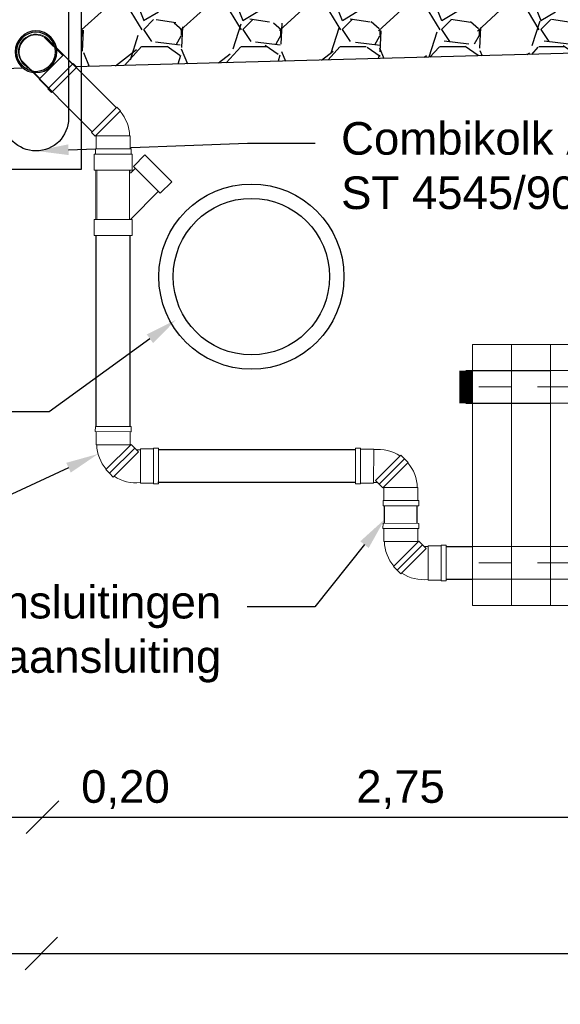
# Model space of a CAD drawing. Header units: metres. Extents: x 8 to 122, y -18 to 26.
# Tile 23 of 54: x 16.05 to 18.12, y 7.36 to 11.14. Entities that reach past the tile are written whole.
import ezdxf
from ezdxf import colors
from ezdxf.entities.mleader import LeaderData, LeaderLine
from ezdxf.math import Vec2, Vec3

# ---------------------------------------------------------------- set-up
doc = ezdxf.new("R2010")
doc.units = ezdxf.units.M
doc.set_wipeout_variables(frame=1)
doc.header["$PDMODE"] = 1
doc.linetypes.add('DASHED2', pattern=[0.375, 0.25, -0.125])
doc.layers.add('N-WA-RI-ROCKFLOW-G', color=10, linetype='Continuous', lineweight=9)
doc.layers.add('X-XX-AL-AANKLEDING-T25', color=7, linetype='Continuous', lineweight=25)
doc.layers.add('N-WE-AL-DETAIL-G', color=7, linetype='Continuous')
doc.layers.add('X-XX-AL-DETAIL-G', color=7, linetype='Continuous')
doc.styles.add('NLCS_ISO', font='arial.ttf')
doc.styles.get("Standard").update_dxf_attribs({"font": 'arial.ttf'})
doc.dimstyles.new('NLCS_1-50', dxfattribs={"dimscale": 0.05, "dimtxt": 2.5, "dimasz": 2.5, "dimexe": 1.25, "dimexo": 0.625, "dimtad": 1, "dimtxsty": 'Standard', "dimblk": 'OBLIQUE', "dimcen": 0, "dimse1": 1, "dimse2": 1, "dimadec": 0, "dimazin": 0, "dimtfac": 1, "dimtmove": 0, "dimatfit": 3, "dimfxl": 1, "dimarcsym": 0})

# ---------------------------------------------------------------- blocks, each defined once
blk = doc.blocks.new('Rockflow_dwp_doorsnede')
at = {"color": 0}
for points in [[(0.15, -0.8999999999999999, -0.9999999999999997), (0.15, -0.7749999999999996), (0.15, -0.2250000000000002, -0.9999999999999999), (0.15, -0.1000000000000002), (0.15, -1.110223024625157e-16), (0, 0), (0, -1), (0.15, -1)], [(0.15, -0.8999999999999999, 0.9999999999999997), (0.15, -0.7749999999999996), (0.15, -0.2250000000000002, 0.9999999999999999), (0.15, -0.1000000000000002), (0.15, -1.110223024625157e-16), (0.3, 0), (0.3, -1), (0.15, -1)]]:
    blk.add_lwpolyline(points, format="xyb", close=True, dxfattribs=at)
blk = doc.blocks.new('hulpstuk 2x45 gr')
blk.add_wipeout([(-0.1578248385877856, 0.13589002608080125), (-0.020824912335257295, 0.13603213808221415), (-0.020804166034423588, 0.11603214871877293), (-0.023804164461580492, 0.11602903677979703), (-0.023752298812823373, 0.06602906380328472), (-0.02675229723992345, 0.06602595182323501), (-0.027347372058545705, 0.051881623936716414), (-0.006112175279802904, 0.03069043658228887), (-0.008836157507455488, 0.02796079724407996), (-0.007540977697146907, 0.027006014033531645), (0.04245888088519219, 0.027124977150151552), (0.042451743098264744, 0.030124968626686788), (0.062451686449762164, 0.03017255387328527), (0.06277764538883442, -0.1068270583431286), (0.04277770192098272, -0.10687464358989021), (0.04277056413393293, -0.1038746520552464), (-0.007229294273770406, -0.10399361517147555), (-0.007338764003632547, -0.10146390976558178), (-0.02320287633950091, -0.1006235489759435), (-0.04276063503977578, -0.0962664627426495), (-0.06866145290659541, -0.08715618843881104), (-0.09006927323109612, -0.07514119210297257), (-0.10163510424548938, -0.06503087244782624), (-0.10288526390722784, -0.06628362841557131), (-0.13119885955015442, -0.038028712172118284), (-0.12818590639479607, -0.035009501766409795), (-0.13186808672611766, -0.029220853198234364), (-0.14000670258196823, -0.014102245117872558), (-0.14639455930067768, 0.0028068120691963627), (-0.15167941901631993, 0.022474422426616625), (-0.15337714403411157, 0.04388968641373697), (-0.15316421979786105, 0.058989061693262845), (-0.15251662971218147, 0.06584718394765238), (-0.15475217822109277, 0.06584486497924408), (-0.15480409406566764, 0.11589314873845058), (-0.15780409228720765, 0.11589003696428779)])
at = {"color": 0, "lineweight": 9, "flags": 128}
for points in [[(-0.02080416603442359, 0.116032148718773), (-0.1578040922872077, 0.1158900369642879), (-0.1578248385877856, 0.1358900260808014), (-0.0208249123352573, 0.1360321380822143), (-0.02080416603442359, 0.116032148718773), (-0.0208249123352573, 0.1360321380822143)], [(-0.02380416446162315, 0.1160290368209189), (-0.02375229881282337, 0.06602906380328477), (-0.1547522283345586, 0.06589317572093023), (-0.1548040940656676, 0.1158931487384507)], [(-0.0202689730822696, 0.0448178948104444), (-0.1170420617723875, -0.05215617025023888), (-0.1311988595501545, -0.03802871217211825), (-0.03442577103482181, 0.0589453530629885), (-0.0202689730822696, 0.0448178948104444), (-0.03442577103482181, 0.0589453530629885)], [(-0.006112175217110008, 0.03069043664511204), (-0.1028852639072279, -0.06628362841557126), (-0.1170420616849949, -0.05215617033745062), (-0.02026897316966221, 0.04481789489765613), (-0.006112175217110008, 0.03069043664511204), (-0.02026897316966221, 0.04481789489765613)], [(-0.02675229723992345, 0.06602595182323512), (-0.02673699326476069, 0.05127251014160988)], [(-0.008836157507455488, 0.02796079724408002), (-0.0075409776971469, 0.02700601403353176)], [(0.04277056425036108, -0.1038746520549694), (-0.007229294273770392, -0.1039936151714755), (-0.0075409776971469, 0.02700601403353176), (0.04245888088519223, 0.02712497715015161)], [(0.04277770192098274, -0.1068746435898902), (0.04245174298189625, 0.03012496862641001), (0.06245168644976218, 0.03017255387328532), (0.06277764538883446, -0.1068270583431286), (0.04277770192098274, -0.1068746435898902), (0.06277764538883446, -0.1068270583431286)]]:
    blk.add_lwpolyline(points, dxfattribs=at)
at = {"color": 0, "lineweight": 9}
for start, end in [(173.3180949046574, 213.8077491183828), (229.1711299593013, 268.5790506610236)]:
    blk.add_arc((-0.00362124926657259, 0.04840366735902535), 0.149913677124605, start, end, dxfattribs=at)
blk = doc.blocks.new('hulpstuk 90 gr-v')
blk.add_wipeout([(-0.06247512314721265, 0.07000025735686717), (-0.06261141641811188, 0.12728391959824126), (-0.06640163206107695, 0.1387961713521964), (-0.06786128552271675, 0.15447442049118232), (-0.06530689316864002, 0.17161111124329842), (-0.05873845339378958, 0.18765397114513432), (-0.04979807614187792, 0.19895689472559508), (-0.03720856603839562, 0.20971290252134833), (-0.022247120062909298, 0.21645819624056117), (-0.007103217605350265, 0.21973969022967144), (0.005303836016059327, 0.22010430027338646), (0.02136002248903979, 0.21736972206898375), (0.03358461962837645, 0.21117134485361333), (0.045991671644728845, 0.20205608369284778), (0.05547941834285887, 0.19130007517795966), (0.06387242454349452, 0.17471030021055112), (0.06569699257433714, 0.16523042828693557), (0.06770401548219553, 0.15319828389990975), (0.06624436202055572, 0.1402546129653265), (0.0644197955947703, 0.13259779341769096), (0.062387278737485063, 0.1278323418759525), (0.06252487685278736, 0.07000025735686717), (0.06533326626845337, 0.0701556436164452), (0.06533326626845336, 0.02015550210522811), (0.06845222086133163, 0.02016292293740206), (0.06849980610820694, 0.00016297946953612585), (-0.06849980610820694, -0.00016297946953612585), (-0.06854739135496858, 0.019836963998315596), (-0.0655473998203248, 0.019844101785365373), (-0.06566636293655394, 0.06984396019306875)])
at = {"lineweight": 9}
for points in [[(-0.06270965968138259, 0.168575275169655), (-0.06247512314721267, 0.07000025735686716)], [(0.06229061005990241, 0.168461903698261), (0.06252487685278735, 0.07000025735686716)]]:
    blk.add_lwpolyline(points, dxfattribs=at)
at = {"color": 0, "lineweight": 9, "flags": 128}
for points in [[(-0.06554739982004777, 0.01984410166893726), (-0.06566636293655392, 0.06984396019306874), (0.06533326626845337, 0.07015564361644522), (0.06545222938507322, 0.02015578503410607)], [(-0.06854739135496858, 0.0198369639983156), (0.06845222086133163, 0.02016292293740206), (0.06849980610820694, 0.0001629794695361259), (-0.06849980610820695, -0.0001629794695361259), (-0.06854739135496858, 0.0198369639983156), (-0.06849980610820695, -0.0001629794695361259)]]:
    blk.add_lwpolyline(points, dxfattribs=at)
at = {"lineweight": 9}
for radius, start, end in [(0.0674733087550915, 338.1152868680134, 202.3874716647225), (0.06440221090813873, 346.365010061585, 194.2842083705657)]:
    blk.add_arc((-0.0002236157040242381, 0.1529823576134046), radius, start, end, dxfattribs=at)
blk = doc.blocks.new('Combikolk_dwp')
at = {"color": 0}
blk.add_lwpolyline([(-0.2844364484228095, -0.9000000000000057), (-0.2844364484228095, -0.04999999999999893), (-0.1344364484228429, -0.04999999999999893), (0.01556355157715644, 0), (0.06556355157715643, 0), (0.06556355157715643, -0.9000000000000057)], close=True, dxfattribs=at)
blk.add_lwpolyline([(-0.2344364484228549, -0.09689361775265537), (-0.2344364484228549, -0.7049999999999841, 0.9999999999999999), (0.01556355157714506, -0.7049999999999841), (0.01556355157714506, -0.02393887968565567), (0.008949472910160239, -0.02393887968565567), (-0.09943644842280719, -0.06252735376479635), (-0.09943644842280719, -0.09689361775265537)], format="xyb", close=True, dxfattribs=at)
for radius in [0.08, 0.075]:
    blk.add_circle((-0.1094364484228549, -0.4499999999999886), radius, dxfattribs=at)
blk = doc.blocks.new('_Oblique')
at = {"color": 0, "linetype": 'ByBlock', "lineweight": -2}
blk.add_line((-0.5, -0.5), (0.5, 0.5), dxfattribs=at)
blk = doc.blocks.new('*D61')
at = {"layer": 'Defpoints', "color": 0, "transparency": 16777216}
for p in [(13.62920910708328, 11.50831065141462), (16.13004397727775, 11.40359397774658), (16.13004397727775, 7.557925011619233)]:
    blk.add_point(p, dxfattribs=at)
at = {"layer": 'N-WE-AL-DETAIL-G', "color": 0, "lineweight": -2, "transparency": 16777216}
blk.add_line((13.62920910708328, 7.557925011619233), (16.13004397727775, 7.557925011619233), dxfattribs=at)
at = {"layer": 'N-WE-AL-DETAIL-G', "color": 0, "lineweight": -2, "transparency": 16777216, "xscale": 0.125, "yscale": 0.125, "zscale": 0.125, "rotation": 180}
blk.add_blockref('_Oblique', (13.62920910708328, 7.557925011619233), dxfattribs=at)
at = {"layer": 'N-WE-AL-DETAIL-G', "color": 0, "lineweight": -2, "transparency": 16777216, "xscale": 0.125, "yscale": 0.125, "zscale": 0.125}
blk.add_blockref('_Oblique', (16.13004397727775, 7.557925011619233), dxfattribs=at)
at = {"layer": 'N-WE-AL-DETAIL-G', "color": 0, "transparency": 16777216, "insert": (14.87962654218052, 7.653806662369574), "char_height": 0.125, "attachment_point": 5}
blk.add_mtext('Parkeerstrook / boom', dxfattribs=at)
blk = doc.blocks.new('*D78')
at = {"layer": 'Defpoints', "color": 0, "transparency": 16777216}
for p in [(16.13004397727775, 11.39766483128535), (21.63366276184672, 11.39814325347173), (21.63366276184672, 7.557446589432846)]:
    blk.add_point(p, dxfattribs=at)
at = {"layer": 'N-WE-AL-DETAIL-G', "color": 0, "lineweight": -2, "transparency": 16777216}
blk.add_line((16.13004397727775, 7.557446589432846), (21.63366276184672, 7.557446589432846), dxfattribs=at)
at = {"layer": 'N-WE-AL-DETAIL-G', "color": 0, "lineweight": -2, "transparency": 16777216, "xscale": 0.125, "yscale": 0.125, "zscale": 0.125, "rotation": 180}
blk.add_blockref('_Oblique', (16.13004397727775, 7.557446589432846), dxfattribs=at)
at = {"layer": 'N-WE-AL-DETAIL-G', "color": 0, "lineweight": -2, "transparency": 16777216, "xscale": 0.125, "yscale": 0.125, "zscale": 0.125}
blk.add_blockref('_Oblique', (21.63366276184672, 7.557446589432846), dxfattribs=at)
at = {"layer": 'N-WE-AL-DETAIL-G', "color": 0, "transparency": 16777216, "insert": (18.88185336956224, 7.669571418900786), "char_height": 0.125, "attachment_point": 5}
blk.add_mtext('Rijbaan', dxfattribs=at)
blk = doc.blocks.new('*D68')
at = {"layer": 'Defpoints', "color": 0, "transparency": 16777216}
for p in [(15.93004397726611, 11.47026064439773), (16.13448042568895, 11.40359397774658), (16.13448042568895, 8.079914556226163)]:
    blk.add_point(p, dxfattribs=at)
at = {"layer": 'N-WE-AL-DETAIL-G', "color": 0, "lineweight": -2, "transparency": 16777216}
for p, q in [((15.93004397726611, 8.079914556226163), (16.13448042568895, 8.079914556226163)), ((16.13448042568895, 8.079914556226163), (16.64624713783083, 8.079914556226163))]:
    blk.add_line(p, q, dxfattribs=at)
at = {"layer": 'N-WE-AL-DETAIL-G', "color": 0, "lineweight": -2, "transparency": 16777216, "xscale": 0.125, "yscale": 0.125, "zscale": 0.125, "rotation": 180}
blk.add_blockref('_Oblique', (15.93004397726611, 8.079914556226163), dxfattribs=at)
at = {"layer": 'N-WE-AL-DETAIL-G', "color": 0, "lineweight": -2, "transparency": 16777216, "xscale": 0.125, "yscale": 0.125, "zscale": 0.125}
blk.add_blockref('_Oblique', (16.13448042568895, 8.079914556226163), dxfattribs=at)
at = {"layer": 'N-WE-AL-DETAIL-G', "color": 0, "transparency": 16777216, "insert": (16.45286378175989, 8.186283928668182), "char_height": 0.125, "attachment_point": 5}
blk.add_mtext('0,20', dxfattribs=at)
blk = doc.blocks.new('*D69')
at = {"layer": 'Defpoints', "color": 0, "transparency": 16777216}
for p in [(18.88185336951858, 11.49943498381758), (16.13448042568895, 11.41433149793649), (18.88185336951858, 8.079914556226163)]:
    blk.add_point(p, dxfattribs=at)
at = {"layer": 'N-WE-AL-DETAIL-G', "color": 0, "lineweight": -2, "transparency": 16777216}
blk.add_line((16.13448042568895, 8.079914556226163), (18.88185336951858, 8.079914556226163), dxfattribs=at)
at = {"layer": 'N-WE-AL-DETAIL-G', "color": 0, "lineweight": -2, "transparency": 16777216, "xscale": 0.125, "yscale": 0.125, "zscale": 0.125, "rotation": 180}
blk.add_blockref('_Oblique', (16.13448042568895, 8.079914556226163), dxfattribs=at)
at = {"layer": 'N-WE-AL-DETAIL-G', "color": 0, "lineweight": -2, "transparency": 16777216, "xscale": 0.125, "yscale": 0.125, "zscale": 0.125}
blk.add_blockref('_Oblique', (18.88185336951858, 8.079914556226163), dxfattribs=at)
at = {"layer": 'N-WE-AL-DETAIL-G', "color": 0, "transparency": 16777216, "insert": (17.50816689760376, 8.186283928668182), "char_height": 0.125, "attachment_point": 5}
blk.add_mtext('2,75', dxfattribs=at)
blk = doc.blocks.new('Rockflow_dwp_doorsnede_half')
at = {"color": 0}
for points in [[(0.15, -1.110223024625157e-16), (0, 0), (0, -1), (0.15, -1)], [(0.3, -2.220446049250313e-16), (0.15, -1.110223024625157e-16), (0.15, -1), (0.3, -1)]]:
    blk.add_lwpolyline(points, close=True, dxfattribs=at)
blk = doc.blocks.new('hulpstuk 1x45 gr')
blk.add_wipeout([(0.06245168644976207, 0.03017255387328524), (0.06277764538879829, -0.1068270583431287), (0.042777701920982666, -0.1068746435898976), (0.042770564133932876, -0.10387465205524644), (-0.007229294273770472, -0.1039936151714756), (-0.007338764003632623, -0.1014639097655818), (-0.03472763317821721, -0.0980987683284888), (-0.06546474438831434, -0.08886552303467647), (-0.09466633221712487, -0.07136123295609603), (-0.10132312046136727, -0.06471824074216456), (-0.1028852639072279, -0.06628362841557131), (-0.1170420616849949, -0.05215617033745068), (-0.020268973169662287, 0.04481789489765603), (-0.006112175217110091, 0.03069043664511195), (-0.008836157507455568, 0.02796079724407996), (-0.007540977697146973, 0.027006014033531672), (0.04245888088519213, 0.027124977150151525), (0.042451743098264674, 0.030124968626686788)])
at = {"color": 0, "lineweight": 9, "flags": 128}
for points in [[(-0.006112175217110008, 0.03069043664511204), (-0.1028852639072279, -0.06628362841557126), (-0.1170420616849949, -0.05215617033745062), (-0.02026897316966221, 0.04481789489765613), (-0.006112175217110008, 0.03069043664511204), (-0.02026897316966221, 0.04481789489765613)], [(-0.008836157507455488, 0.02796079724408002), (-0.0075409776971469, 0.02700601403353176)], [(0.04277056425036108, -0.1038746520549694), (-0.007229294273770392, -0.1039936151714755), (-0.0075409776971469, 0.02700601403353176), (0.04245888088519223, 0.02712497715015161)], [(0.04277770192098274, -0.1068746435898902), (0.04245174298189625, 0.03012496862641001), (0.06245168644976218, 0.03017255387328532), (0.06277764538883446, -0.1068270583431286), (0.04277770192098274, -0.1068746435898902), (0.06277764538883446, -0.1068270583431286)]]:
    blk.add_lwpolyline(points, dxfattribs=at)
at = {"color": 0, "lineweight": 9}
blk.add_arc((-0.00362124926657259, 0.04840366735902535), 0.149913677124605, 229.1711299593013, 268.5790506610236, dxfattribs=at)
blk = doc.blocks.new('PVC125_Tstuk-45')
blk.add_wipeout([(0, -0.07250000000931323), (2.7755575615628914e-17, 0.07250000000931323), (0.06200000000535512, 0.07250000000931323), (0.06200000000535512, 0.06607748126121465), (0.07317860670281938, 0.06607748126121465), (0.05403647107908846, 0.08521961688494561), (0.04696540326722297, 0.07814854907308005), (0.0031247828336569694, 0.12198916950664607), (0.10565526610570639, 0.2245196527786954), (0.14949588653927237, 0.1806790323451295), (0.14242481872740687, 0.173607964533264), (0.24995530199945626, 0.0660774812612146), (0.25, 0.07250000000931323), (0.3120000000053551, 0.07250000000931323), (0.3120000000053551, -0.07250000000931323), (0.25, -0.07250000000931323), (0.25, -0.0660774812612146), (0.06200000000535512, -0.0660774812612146), (0.06200000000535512, -0.07250000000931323)])
at = {"color": 0, "lineweight": 9}
for points in [[(0.3120000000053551, 0.0660774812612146), (0, 0.0660774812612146), (0, 0.057555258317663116), (0.3120000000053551, 0.057555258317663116)], [(0.3120000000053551, -0.0660774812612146), (0, -0.0660774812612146), (0, -0.057555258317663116), (0.3120000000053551, -0.057555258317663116)]]:
    blk.add_wipeout(points, dxfattribs=at)
for points in [[(0.003124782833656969, 0.1219891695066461), (0.1056552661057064, 0.2245196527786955), (0.1494958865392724, 0.1806790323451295), (0.04696540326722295, 0.0781485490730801)], [(0.0620000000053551, 0.07250000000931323), (0.0620000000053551, -0.07250000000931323), (0, -0.07250000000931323), (0, 0.07250000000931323)], [(0.25, 0.07250000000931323), (0.3120000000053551, 0.07250000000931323), (0.3120000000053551, -0.07250000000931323), (0.25, -0.07250000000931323)]]:
    blk.add_lwpolyline(points, close=True, dxfattribs=at)
for points in [[(0.1424248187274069, 0.173607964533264), (0.2499553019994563, 0.06607748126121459)], [(0.05403647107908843, 0.08521961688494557), (0.0731786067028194, 0.06607748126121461)], [(0.0620000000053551, 0.0625), (0.25, 0.0625)], [(0.0620000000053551, -0.0625), (0.25, -0.0625)]]:
    blk.add_lwpolyline(points, dxfattribs=at)

msp = doc.modelspace()

# ---------------------------------------------------------------- linework, layer by layer
at = {"layer": 'N-WA-RI-ROCKFLOW-G'}
msp.add_lwpolyline([(17.78366918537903, 9.892321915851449), (21.08366918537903, 9.892321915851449), (21.08366918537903, 8.892321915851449), (17.78366918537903, 8.892321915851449)], close=True, dxfattribs=at)
for points in [[(21.08366918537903, 9.79232191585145), (17.78366918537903, 9.79232191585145)], [(21.08366918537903, 9.66732191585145), (17.78366918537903, 9.66732191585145)], [(21.08366918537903, 9.117321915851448), (17.78366918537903, 9.117321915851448)], [(21.08366918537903, 8.992321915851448), (17.78366918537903, 8.992321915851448)]]:
    msp.add_lwpolyline(points, dxfattribs=at)
at = {"layer": 'N-WA-RI-ROCKFLOW-G', "linetype": 'DASHED2', "ltscale": 0.5}
for points in [[(21.08366918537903, 9.72982191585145), (17.78366918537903, 9.72982191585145)], [(21.08366918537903, 9.054821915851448), (17.78366918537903, 9.054821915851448)]]:
    msp.add_lwpolyline(points, dxfattribs=at)
at = {"layer": 'N-WE-AL-DETAIL-G', "linetype": 'Continuous'}
msp.add_lwpolyline([(21.83366276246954, 10.94753791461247), (18.88185336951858, 11.02819272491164), (15.93004397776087, 10.94753791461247)], dxfattribs=at)
at = {"layer": 'N-WE-AL-DETAIL-G', "color": 252}
for radius in [0.355, 0.3]:
    msp.add_circle((16.93581656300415, 10.15232191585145), radius, dxfattribs=at)
at = {"layer": 'X-XX-AL-DETAIL-G', "const_width": 0.05}
msp.add_lwpolyline([(17.75866918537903, 9.79232191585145), (17.75866918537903, 9.66732191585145)], dxfattribs=at)
at = {"layer": 'X-XX-AL-DETAIL-G'}
for points in [[(17.75866918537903, 9.79232191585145), (18.08366918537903, 9.79232191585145)], [(17.75866918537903, 9.66732191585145), (18.08366918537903, 9.66732191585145)]]:
    msp.add_lwpolyline(points, dxfattribs=at)

# ---------------------------------------------------------------- block references
at = {"lineweight": 9, "xscale": -1, "rotation": 270}
for p in [(16.44407647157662, 9.515471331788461), (17.54770810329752, 9.14414679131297)]:
    msp.add_blockref('hulpstuk 2x45 gr', p, dxfattribs=at)
at = {"layer": 'N-WA-RI-ROCKFLOW-G'}
for name, p in [('Rockflow_dwp_doorsnede_half', (17.78366918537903, 9.892321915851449)), ('Rockflow_dwp_doorsnede', (18.08366918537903, 9.892321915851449))]:
    msp.add_blockref(name, p, dxfattribs=at)

# ---------------------------------------------------------------- next in the draw order: linework, layer by layer
at = {"layer": 'N-WE-AL-DETAIL-G'}
for points in [[(16.34020181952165, 9.578241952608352), (16.34020181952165, 10.62196557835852)], [(16.47120144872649, 9.577930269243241), (16.47120144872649, 10.62178978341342)], [(17.4468808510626, 9.206761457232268), (17.44704148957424, 9.274277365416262)], [(17.5718808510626, 9.206761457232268), (17.57204078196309, 9.27397995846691)], [(17.68366918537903, 9.117321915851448), (17.78366918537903, 9.117321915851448)], [(17.68366918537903, 8.992321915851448), (17.78366918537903, 8.992321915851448)]]:
    msp.add_lwpolyline(points, dxfattribs=at)

# ---------------------------------------------------------------- next in the draw order: block references
at = {"lineweight": 9, "xscale": -1, "rotation": 45.13632189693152}
msp.add_blockref('hulpstuk 90 gr-v', (16.21775461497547, 10.90625582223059), dxfattribs=at)

# ---------------------------------------------------------------- next in the draw order: leaders
at = {"layer": 'X-XX-AL-AANKLEDING-T25'}
ml = msp.add_multileader_mtext('Standard', dxfattribs=at)
ml.set_content('Bestaande riolering', color=256, style='NLCS_ISO')
ml.set_leader_properties()
ml.build(insert=Vec2(0, 0))
ml.multileader.update_dxf_attribs({"arrow_head_size": 0.125})
ctx = ml.context
ctx.base_point, ctx.char_height, ctx.arrow_head_size, ctx.landing_gap_size, ctx.plane_origin = Vec3(14.22007896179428, 9.633838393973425), 0.125, 0.125, 0.1, Vec3(15.75535334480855, 9.268766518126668)
ctx.text_align_type = 2
notes = []
notes.append((ctx, [(1, (1, 1, 0), (16.15960427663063, 9.633838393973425), (-1, 0), 0.2593070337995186, [(0, [(16.64784137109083, 9.987567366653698)], 0, [])])]))
ctx.mtext.insert, ctx.mtext.alignment, ctx.mtext.flow_direction = Vec3(15.80029724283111, 9.714713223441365), 3, 5
ml = msp.add_multileader_mtext('Standard', dxfattribs=at)
ml.set_content('2x45%%D bochtstuk', color=256, style='NLCS_ISO')
ml.set_leader_properties()
ml.build(insert=Vec2(0, 0))
ml.multileader.update_dxf_attribs({"arrow_head_size": 0.125})
ctx = ml.context
ctx.base_point, ctx.char_height, ctx.arrow_head_size, ctx.landing_gap_size, ctx.plane_origin = Vec3(13.90270733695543, 9.125701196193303), 0.125, 0.125, 0.1, Vec3(15.19642305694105, 8.760629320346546)
ctx.text_align_type = 2
notes.append((ctx, [(1, (1, 1, 0), (15.60067398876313, 9.125701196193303), (-1, 0), 0.2593070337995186, [(0, [(16.34781000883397, 9.472710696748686)], 0, [])])]))
ctx.mtext.insert, ctx.mtext.alignment, ctx.mtext.flow_direction = Vec3(15.24136695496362, 9.189267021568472), 3, 5
ml = msp.add_multileader_mtext('Standard', dxfattribs=at)
ml.set_content('Kolkaansluitingen\\PAfhankelijk van hoogte bestaand riool kolkaansluiting ', color=256, style='NLCS_ISO')
ml.set_leader_properties()
ml.build(insert=Vec2(0, 0))
ml.multileader.update_dxf_attribs({"arrow_head_size": 0.125})
ctx = ml.context
ctx.base_point, ctx.char_height, ctx.arrow_head_size, ctx.landing_gap_size, ctx.plane_origin = Vec3(12.63529063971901, 8.886283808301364), 0.125, 0.125, 0.1, Vec3(18.37802276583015, 8.336764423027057)
ctx.text_align_type = 2
notes.append((ctx, [(0, (1, 1, 0), (17.17960790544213, 8.886283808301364), (-1, 0), 0.2593070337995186, [(0, [(17.44777419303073, 9.22279162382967)], 0, [])])]))
ctx.mtext.insert, ctx.mtext.alignment, ctx.mtext.flow_direction = Vec3(16.82030087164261, 8.967158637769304), 3, 5
for ctx, leaders in notes:
    for number, flags, end, landing, length, lines in leaders:
        leader = LeaderData()
        leader.index, (leader.has_last_leader_line, leader.has_dogleg_vector, leader.attachment_direction) = number, flags
        leader.last_leader_point, leader.dogleg_vector, leader.dogleg_length = Vec3(end), Vec3(landing), length
        for number, points, colour, breaks in lines:
            line = LeaderLine()
            line.index, line.vertices, line.color, line.breaks = number, Vec3.list(points), colors.encode_raw_color(colour), breaks
            leader.lines.append(line)
        ctx.leaders.append(leader)

# ---------------------------------------------------------------- next in the draw order: hatches: boundary and pattern name
at = {"layer": 'N-WE-AL-DETAIL-G', "linetype": 'Continuous'}
h = msp.add_hatch(dxfattribs=at)
h.set_pattern_fill('GRAVEL', color=252, scale=0.015, style=0)
h.set_pattern_definition([(228.0127875, (21.89233644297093, 10.86102908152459), (-3.048000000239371, -3.428999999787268), [0.051258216, -5.07457254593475]), (184.969741, (21.85804644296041, 10.82292908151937), (4.571999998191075, 0.3810000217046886), [0.08796070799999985, -8.708107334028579]), (132.5104471, (21.77041644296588, 10.81530908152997), (3.810000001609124, -4.190999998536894), [0.062022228, -6.140208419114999]), (267.273689, (21.62182644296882, 10.72005908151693), (0.3810000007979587, 7.619999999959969), [0.08010067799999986, -7.92996561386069]), (292.83365418, (21.61801644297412, 10.64004908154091), (-1.905000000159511, 4.571999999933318), [0.07854505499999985, -7.77597116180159]), (357.2736889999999, (21.64849644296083, 10.56765908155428), (-7.619999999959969, 0.3810000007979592), [0.08010067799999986, -7.92996561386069]), (37.69424047, (21.72850644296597, 10.56384908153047), (-4.952999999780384, -3.810000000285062), [0.105929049, -10.48696729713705]), (72.25532837, (21.8123264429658, 10.6286190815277), (2.667000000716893, 8.381999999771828), [0.100007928, -9.90078849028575]), (121.42956562, (21.84280644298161, 10.72386908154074), (-3.048000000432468, 4.952999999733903), [0.08037195, -7.956831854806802]), (175.2363583, (21.8008964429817, 10.79244908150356), (4.190999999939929, -0.3810000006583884), [0.09175699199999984, -4.49609054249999]), (222.3974378, (21.70945644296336, 10.80006908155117), (-4.571999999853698, -4.191000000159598), [0.118661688, -11.74751587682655]), (138.81407483, (21.99901644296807, 10.71624908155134), (-2.666999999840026, 2.286000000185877), [0.04050068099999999, -4.0095848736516]), (171.4692344, (21.96853644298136, 10.74291908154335), (4.953000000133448, -0.7619999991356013), [0.07705229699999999, -7.628195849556]), (225, (21.89233644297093, 10.75434908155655), (-5.329070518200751e-17, -0.3810000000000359), [0.053881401, -0.4849339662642]), (203.19859051, (21.86566644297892, 10.80006908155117), (1.905000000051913, 0.7619999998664), [0.02901619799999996, -2.872593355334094]), (291.80140949, (21.83899644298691, 10.78863908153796), (-0.3810000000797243, 1.142999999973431), [0.041034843, -2.0107129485]), (30.96375653, (21.85423644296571, 10.75053908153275), (1.143000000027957, 0.7619999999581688), [0.06664794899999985, -2.154944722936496]), (161.56505118, (21.91138644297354, 10.78482908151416), (0.7620000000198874, -0.380999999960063), [0.048193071, -1.1566347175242]), (16.389540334, (21.61801644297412, 10.78863908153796), (3.810000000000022, 1.143000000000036), [0.06751320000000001, -6.68382400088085]), (70.34617594, (21.68278644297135, 10.80768908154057), (-1.524000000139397, -4.190999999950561), [0.056639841, -5.607332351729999]), (293.19859051, (21.91138644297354, 10.86102908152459), (-0.7619999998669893, 1.905000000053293), [0.05803201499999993, -2.843577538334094]), (343.6104596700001, (21.93424644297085, 10.80768908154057), (-3.810000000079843, 1.142999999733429), [0.06751319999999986, -6.68382400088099]), (339.44395478, (21.61801644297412, 10.55241908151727), (-1.904999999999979, 0.7620000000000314), [0.06510527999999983, -3.190160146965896]), (294.7751406, (21.67897644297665, 10.52955908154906), (-1.90500000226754, 4.190999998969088), [0.05455081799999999, -5.400539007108]), (66.80140949, (21.91519644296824, 10.48002908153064), (0.7619999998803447, 1.905000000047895), [0.05803201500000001, -2.843577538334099]), (17.35402464, (21.93805644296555, 10.53336908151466), (-4.952999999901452, -1.524000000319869), [0.06386741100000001, -6.322856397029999]), (69.44395478, (21.72850644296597, 10.48002908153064), (-0.7620000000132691, -1.904999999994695), [0.03255263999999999, -3.2227127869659]), (101.309932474, (21.89233644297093, 10.48002908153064), (-0.38100000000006, 1.524000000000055), [0.01942719, -1.9232992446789]), (165.963756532, (21.88852644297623, 10.49907908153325), (1.142999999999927, -0.3809999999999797), [0.078545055, -1.49235818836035]), (186.00900596, (21.8123264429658, 10.51812908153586), (3.809999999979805, 0.381000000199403), [0.07279004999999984, -7.20620472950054]), (303.69006753, (21.85423644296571, 10.71624908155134), (-0.3810000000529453, 0.7619999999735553), [0.054948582, -1.318766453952]), (353.15722659, (21.88471644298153, 10.67052908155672), (6.477000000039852, -0.761999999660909), [0.095933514, -9.49740135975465]), (60.9453959, (21.97996644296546, 10.65909908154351), (-1.524000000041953, -2.666999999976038), [0.039226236, -3.883408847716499]), (90, (21.99901644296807, 10.69338908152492), (-0.3809999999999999, 0.3809999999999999), [0.02286, -0.35814]), (120.25643716, (21.8047064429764, 10.52955908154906), (1.523999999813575, -2.667000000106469), [0.052930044, -5.240091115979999]), (48.01278749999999, (21.77803644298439, 10.57527908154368), (3.048000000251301, 3.428999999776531), [0.102516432, -5.023314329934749]), (0, (21.84661644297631, 10.65147908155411), (0.3809999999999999, 0.3809999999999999), [0.09906, -0.28194]), (325.3048465, (21.94567644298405, 10.65147908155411), (3.81000000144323, -2.666999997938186), [0.060241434, -5.963897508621]), (254.0546040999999, (21.99520644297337, 10.61718908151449), (-0.3809999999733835, -1.524000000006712), [0.05547436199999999, -2.7182475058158]), (207.64597536, (21.97996644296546, 10.56384908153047), (-7.239000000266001, -3.809999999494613), [0.09032176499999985, -8.94186966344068]), (175.42607874, (21.89995644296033, 10.52193908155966), (-4.952999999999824, 0.3809999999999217), [0.09555441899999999, -9.459876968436])])
h.paths.add_polyline_path([(18.88185336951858, 11.02819272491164), (21.47922631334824, 10.95722248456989), (21.47922631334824, 11.2571012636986), (18.88185336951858, 11.32819272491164), (16.28448042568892, 11.2572224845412), (16.28448042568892, 10.9572224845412)])

# ---------------------------------------------------------------- next in the draw order: block references
at = {"lineweight": 9, "xscale": -1, "rotation": 90}
msp.add_blockref('hulpstuk 2x45 gr', (17.47105359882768, 9.336743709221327), dxfattribs=at)
at = {"layer": 'N-WE-AL-DETAIL-G', "xscale": -1}
msp.add_blockref('Combikolk_dwp', (16.00004397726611, 11.46433149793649), dxfattribs=at)

# ---------------------------------------------------------------- next in the draw order: dimensions: what is measured, and where the dimension line sits
at = {"layer": 'N-WE-AL-DETAIL-G'}
dim = msp.add_linear_dim(base=(16.13004397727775, 7.557925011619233), p1=(13.62920910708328, 11.50831065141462), p2=(16.13004397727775, 11.40359397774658), text='Parkeerstrook / boom', dimstyle='NLCS_1-50', override={"dimzin": 0}, dxfattribs=at)
dim.commit()
dim.dimension.update_dxf_attribs({"geometry": '*D61', "text_midpoint": (14.87962654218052, 7.653806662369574)})
dim = msp.add_linear_dim(base=(16.13448042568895, 8.079914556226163), p1=(15.93004397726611, 11.47026064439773), p2=(16.13448042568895, 11.40359397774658), dimstyle='NLCS_1-50', override={"dimzin": 0}, dxfattribs=at)
dim.commit()
dim.dimension.update_dxf_attribs({"geometry": '*D68', "text_midpoint": (16.45286378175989, 8.186283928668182)})

# ---------------------------------------------------------------- next in the draw order: linework, layer by layer
for points in [[(17.3351573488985, 9.488568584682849), (16.58010230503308, 9.488568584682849)], [(17.33502768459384, 9.363568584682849), (16.57750337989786, 9.363568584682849)]]:
    msp.add_lwpolyline(points, dxfattribs=at)

# ---------------------------------------------------------------- next in the draw order: dimensions: what is measured, and where the dimension line sits
dim = msp.add_linear_dim(base=(18.88185336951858, 8.079914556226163), p1=(16.13448042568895, 11.41433149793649), p2=(18.88185336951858, 11.49943498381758), dimstyle='NLCS_1-50', override={"dimzin": 0}, dxfattribs=at)
dim.commit()
dim.dimension.update_dxf_attribs({"geometry": '*D69', "text_midpoint": (17.50816689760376, 8.186283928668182)})
dim = msp.add_linear_dim(base=(21.63366276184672, 7.557446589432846), p1=(16.13004397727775, 11.39766483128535), p2=(21.63366276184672, 11.39814325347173), text='Rijbaan', dimstyle='NLCS_1-50', override={"dimzin": 0}, dxfattribs=at)
dim.commit()
dim.dimension.update_dxf_attribs({"geometry": '*D78', "text_midpoint": (18.88185336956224, 7.669571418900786)})

# ---------------------------------------------------------------- next in the draw order: leaders
at = {"layer": 'X-XX-AL-AANKLEDING-T25'}
ml = msp.add_multileader_mtext('Standard', dxfattribs=at)
ml.set_content('Combikolk Aquaway\\PST 4545/90-5/20 P-Line GB1 o.g.', color=256, style='NLCS_ISO')
ml.set_leader_properties()
ml.build(insert=Vec2(0, 0))
ml.multileader.update_dxf_attribs({"arrow_head_size": 0.125})
ctx = ml.context
ctx.base_point, ctx.char_height, ctx.arrow_head_size, ctx.landing_gap_size, ctx.plane_origin = Vec3(17.18011955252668, 10.66392963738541), 0.125, 0.125, 0.1, Vec3(16.01900581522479, 9.386038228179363)
notes = []
notes.append((ctx, [(0, (1, 1, 0), (16.92081251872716, 10.66392963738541), (1, 0), 0.2593070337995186, [(0, [(16.10948042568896, 10.63433149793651)], 0, [])])]))
ctx.mtext.insert, ctx.mtext.flow_direction = Vec3(17.28011955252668, 10.74480446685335), 5
for ctx, leaders in notes:
    for number, flags, end, landing, length, lines in leaders:
        leader = LeaderData()
        leader.index, (leader.has_last_leader_line, leader.has_dogleg_vector, leader.attachment_direction) = number, flags
        leader.last_leader_point, leader.dogleg_vector, leader.dogleg_length = Vec3(end), Vec3(landing), length
        for number, points, colour, breaks in lines:
            line = LeaderLine()
            line.index, line.vertices, line.color, line.breaks = number, Vec3.list(points), colors.encode_raw_color(colour), breaks
            leader.lines.append(line)
        ctx.leaders.append(leader)

# ---------------------------------------------------------------- next in the draw order: block references
at = {"lineweight": 9, "xscale": -1, "rotation": 90.05943379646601}
msp.add_blockref('hulpstuk 1x45 gr', (16.3673570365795, 10.68445249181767), dxfattribs=at)

# ---------------------------------------------------------------- next in the draw order: linework, layer by layer
at = {"layer": 'N-WE-AL-DETAIL-G'}
for points in [[(16.41782800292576, 10.79998482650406), (16.15648087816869, 11.06133195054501)], [(16.32524495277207, 10.70740177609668), (16.06389782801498, 10.96874890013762)]]:
    msp.add_lwpolyline(points, dxfattribs=at)

# ---------------------------------------------------------------- next in the draw order: block references
at = {"rotation": 270}
msp.add_blockref('PVC125_Tstuk-45', (16.4057492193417, 10.62187761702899), dxfattribs=at)

doc.saveas('drawing.dxf')
